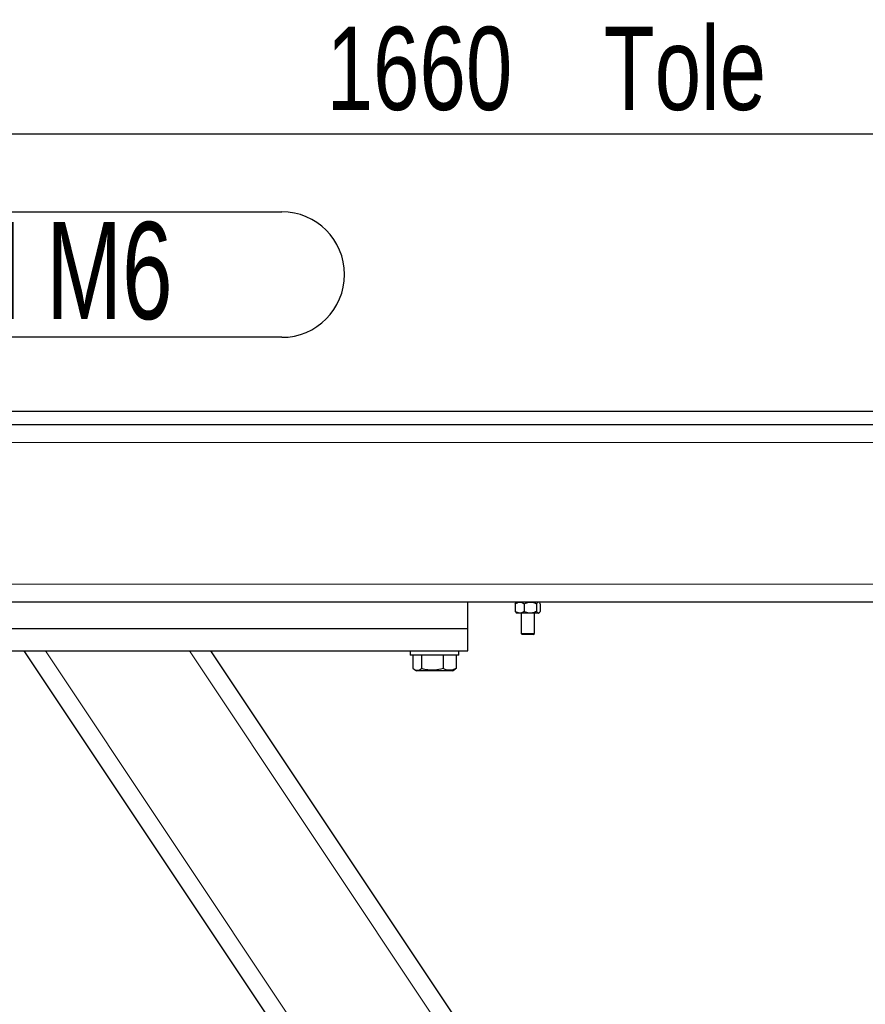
# Model space of a CAD drawing. Header units: millimetres. Extents: x 5 to 589, y 5 to 415.
# Tile 5 of 42: x 92 to 123, y 216 to 252. Entities that reach past the tile are written whole.
import ezdxf

# ---------------------------------------------------------------- set-up
doc = ezdxf.new("R2010")
doc.units = ezdxf.units.MM
doc.layers.add('COTES', color=1, linetype='Continuous')
doc.layers.add('NOTES', color=6, linetype='Continuous')
doc.layers.add('TRAIT-FORT', color=4, linetype='Continuous', lineweight=25)
doc.styles.add('SLDTEXTSTYLE0', font='TXT', dxfattribs={"width": 0.75})
doc.styles.add('SLDTEXTSTYLE8', font='TXT', dxfattribs={"width": 0.7})
doc.dimstyles.new('SLDDIMSTYLE0', dxfattribs={"dimtxt": 3, "dimasz": 2, "dimexe": 0, "dimexo": 0.0625, "dimgap": 0.75, "dimtad": 1, "dimdec": 0, "dimlfac": 12.5, "dimrnd": 1e-09, "dimzin": 12, "dimdsep": 46, "dimtxsty": 'SLDTEXTSTYLE0', "dimsah": 1, "dimcen": 0.09, "dimadec": 0, "dimazin": 3, "dimtfac": 1, "dimtdec": 0, "dimtofl": 0, "dimtmove": 0, "dimatfit": 3, "dimfxl": 1, "dimfrac": 2, "dimtolj": 1, "dimtzin": 12, "dimarcsym": 0})

# ---------------------------------------------------------------- blocks, each defined once
blk = doc.blocks.new('_D')
at = {"layer": 'COTES', "color": 1, "transparency": 16777216}
for p, q in [((45.705, 238.575), (45.705, 248.575)), ((178.505, 238.575), (178.505, 248.575)), ((178.505, 247.575), (45.705, 247.575))]:
    blk.add_line(p, q, dxfattribs=at)
for points in [[(45.705, 247.575), (47.705, 247.075), (47.705, 248.075)], [(178.505, 247.575), (176.505, 248.075), (176.505, 247.075)]]:
    blk.add_solid(points, dxfattribs=at)
at = {"layer": 'COTES', "color": 1, "transparency": 16777216, "char_height": 3, "attachment_point": 1, "style": 'SLDTEXTSTYLE0'}
for s, insert in [('1660', (103.255, 251.442)), ('Tole', (113.246, 251.442))]:
    blk.add_mtext(s, dxfattribs=dict(at, insert=insert))
blk = doc.blocks.new('_D_3')
at = {"layer": 'COTES', "color": 1, "transparency": 16777216}
for p, q in [((63.905, 237.575), (32.348, 237.575)), ((33.348, 157.575), (33.348, 237.575)), ((167.505, 157.575), (32.348, 157.575))]:
    blk.add_line(p, q, dxfattribs=at)
for points in [[(33.348, 237.575), (32.848, 235.575), (33.848, 235.575)], [(33.348, 157.575), (33.848, 159.575), (32.848, 159.575)]]:
    blk.add_solid(points, dxfattribs=at)
at = {"layer": 'COTES', "color": 1, "transparency": 16777216, "insert": (29.48, 193.141), "char_height": 3, "attachment_point": 1, "rotation": 90, "style": 'SLDTEXTSTYLE0'}
blk.add_mtext('1000', dxfattribs=at)
blk = doc.blocks.new('SW_NOTE_5')
at = {"layer": 'NOTES', "color": 0}
for p, q in [((0, 4.574), (28.302, 4.574)), ((28.302, 0.046), (0, 0.046))]:
    blk.add_line(p, q, dxfattribs=at)
for centre, start, end in [((0, 2.31), 90, 270), ((28.302, 2.31), 270, 90)]:
    blk.add_arc(centre, 2.264, start, end, dxfattribs=at)
at = {"layer": 'NOTES', "color": 0, "insert": (14.08, 4.204), "char_height": 3.5, "attachment_point": 2, "style": 'SLDTEXTSTYLE8'}
blk.add_mtext('ECROU H M6', dxfattribs=at)

msp = doc.modelspace()

# ---------------------------------------------------------------- linework, layer by layer
at = {"color": 8, "linetype": 'Continuous', "lineweight": 18}
for p, q in [((125.786, 236.455), (63.955, 236.455)), ((125.789, 231.335), (64.777, 231.335)), ((127.545, 177.288), (93.114, 228.935)), ((127.545, 185.076), (98.306, 228.935))]:
    msp.add_line(p, q, dxfattribs=at)
at = {"layer": 'TRAIT-FORT', "color": 4, "linetype": 'Continuous', "lineweight": 25}
for p, q in [((64.905, 237.575), (126.339, 237.575)), ((64.905, 237.095), (126.164, 237.095)), ((129.705, 230.695), (64.817, 230.695)), ((108.345, 229.735), (108.345, 230.695)), ((110.057, 230.633), (110.057, 230.356)), ((110.105, 230.695), (110.088, 230.678)), ((110.379, 230.633), (110.379, 230.356)), ((110.827, 230.633), (110.827, 230.356)), ((110.921, 230.678), (110.905, 230.695)), ((110.952, 230.633), (110.952, 230.356)), ((110.088, 230.311), (110.105, 230.295)), ((110.218, 230.295), (110.105, 230.295)), ((110.603, 230.295), (110.218, 230.295)), ((110.265, 230.295), (110.265, 229.563)), ((110.889, 230.295), (110.603, 230.295)), ((110.745, 229.563), (110.745, 230.295)), ((110.905, 230.295), (110.889, 230.295)), ((110.905, 230.295), (110.921, 230.311)), ((89.945, 229.735), (108.345, 229.735)), ((108.345, 228.935), (108.345, 229.735)), ((110.265, 229.563), (110.305, 229.523)), ((110.265, 229.563), (110.745, 229.563)), ((110.705, 229.523), (110.305, 229.523)), ((110.705, 229.523), (110.745, 229.563)), ((89.945, 228.935), (108.345, 228.935)), ((127.545, 176.135), (92.345, 228.935)), ((127.545, 186.23), (99.075, 228.935)), ((106.265, 228.935), (106.265, 228.775)), ((108.025, 228.775), (106.265, 228.775)), ((106.365, 228.775), (106.365, 228.295)), ((106.671, 228.775), (106.671, 228.295)), ((107.45, 228.775), (107.45, 228.295)), ((107.924, 228.775), (107.924, 228.295)), ((108.025, 228.775), (108.025, 228.935)), ((106.405, 228.269), (106.499, 228.215)), ((107.791, 228.215), (106.499, 228.215)), ((107.791, 228.215), (107.884, 228.269)), ((107.924, 228.295), (107.883, 228.271))]:
    msp.add_line(p, q, dxfattribs=at)
for points, knots in [([(110.057, 230.633), (110.079, 230.647), (110.124, 230.676), (110.179, 230.693), (110.211, 230.694), (110.218, 230.695)], [0, 0, 0, 0, 0.432382, 0.879547, 1, 1, 1, 1]), ([(110.057, 230.633), (110.065, 230.649), (110.076, 230.668), (110.087, 230.675), (110.089, 230.677)], [0, 0, 0, 0, 0.825386, 1, 1, 1, 1]), ([(110.218, 230.695), (110.246, 230.691), (110.302, 230.684), (110.354, 230.65), (110.379, 230.633)], [0, 0, 0, 0, 0.503995, 1, 1, 1, 1]), ([(110.379, 230.633), (110.396, 230.641), (110.463, 230.674), (110.54, 230.694), (110.599, 230.694), (110.603, 230.695)], [0, 0, 0, 0, 0.241768, 0.953284, 1, 1, 1, 1]), ([(110.603, 230.695), (110.652, 230.689), (110.73, 230.68), (110.801, 230.646), (110.827, 230.633)], [0, 0, 0, 0, 0.629007, 1, 1, 1, 1]), ([(110.889, 230.695), (110.878, 230.691), (110.857, 230.684), (110.837, 230.65), (110.827, 230.633)], [0, 0, 0, 0, 0.503995, 1, 1, 1, 1]), ([(110.952, 230.633), (110.944, 230.647), (110.926, 230.676), (110.905, 230.693), (110.892, 230.694), (110.889, 230.695)], [0, 0, 0, 0, 0.432382, 0.879547, 1, 1, 1, 1]), ([(110.218, 230.295), (110.19, 230.298), (110.133, 230.305), (110.082, 230.339), (110.057, 230.356)], [0, 0, 0, 0, 0.503995, 1, 1, 1, 1]), ([(110.089, 230.311), (110.088, 230.311), (110.077, 230.317), (110.067, 230.337), (110.057, 230.356)], [0, 0, 0, 0, 0.055965, 1, 1, 1, 1]), ([(110.379, 230.356), (110.357, 230.342), (110.312, 230.313), (110.256, 230.296), (110.225, 230.295), (110.218, 230.295)], [0, 0, 0, 0, 0.432382, 0.8795474, 1, 1, 1, 1]), ([(110.603, 230.295), (110.599, 230.295), (110.54, 230.295), (110.463, 230.315), (110.396, 230.348), (110.379, 230.356)], [0, 0, 0, 0, 0.046716, 0.758232, 1, 1, 1, 1]), ([(110.827, 230.356), (110.801, 230.344), (110.73, 230.309), (110.652, 230.3), (110.603, 230.295)], [0, 0, 0, 0, 0.3709929, 1, 1, 1, 1]), ([(110.827, 230.356), (110.835, 230.342), (110.853, 230.313), (110.874, 230.296), (110.887, 230.295), (110.889, 230.295)], [0, 0, 0, 0, 0.432382, 0.879547, 1, 1, 1, 1]), ([(110.889, 230.295), (110.901, 230.298), (110.922, 230.305), (110.942, 230.339), (110.952, 230.356)], [0, 0, 0, 0, 0.503995, 1, 1, 1, 1]), ([(106.365, 228.295), (106.392, 228.277), (106.446, 228.242), (106.525, 228.229), (106.601, 228.248), (106.647, 228.279), (106.671, 228.295)], [0, 0, 0, 0, 0.2646049, 0.5349477, 0.7653431, 1, 1, 1, 1]), ([(107.45, 228.295), (107.351, 228.271), (107.187, 228.23), (106.949, 228.234), (106.789, 228.262), (106.697, 228.288), (106.671, 228.295)], [0, 0, 0, 0, 0.385549, 0.637642, 0.896546, 1, 1, 1, 1]), ([(107.924, 228.295), (107.883, 228.277), (107.8, 228.242), (107.676, 228.229), (107.559, 228.248), (107.487, 228.279), (107.45, 228.295)], [0, 0, 0, 0, 0.264605, 0.534948, 0.765343, 1, 1, 1, 1])]:
    msp.add_open_spline(points, degree=3, knots=knots, dxfattribs=at)

# ---------------------------------------------------------------- block references
at = {"layer": 'NOTES', "color": 211}
msp.add_blockref('SW_NOTE_5', (73.333, 240.197), dxfattribs=at)

# ---------------------------------------------------------------- dimensions: what is measured, and where the dimension line sits
at = {"layer": 'COTES', "color": 1}
dim = msp.add_linear_dim(base=(45.705, 247.575), p1=(178.505, 237.575), p2=(45.705, 237.575), angle=0, text='<> Tole', dimstyle='SLDDIMSTYLE0', dxfattribs=at)
dim.commit()
dim.dimension.update_dxf_attribs({"geometry": '_D', "text_midpoint": (112.105, 247.575), "dimtype": 160})
dim = msp.add_linear_dim(base=(33.348, 237.575), p1=(168.505, 157.575), p2=(64.905, 237.575), angle=90, dimstyle='SLDDIMSTYLE0', dxfattribs=at)
dim.commit()
dim.dimension.update_dxf_attribs({"geometry": '_D_3', "text_midpoint": (33.348, 197.575), "dimtype": 160})

doc.saveas('drawing.dxf')
